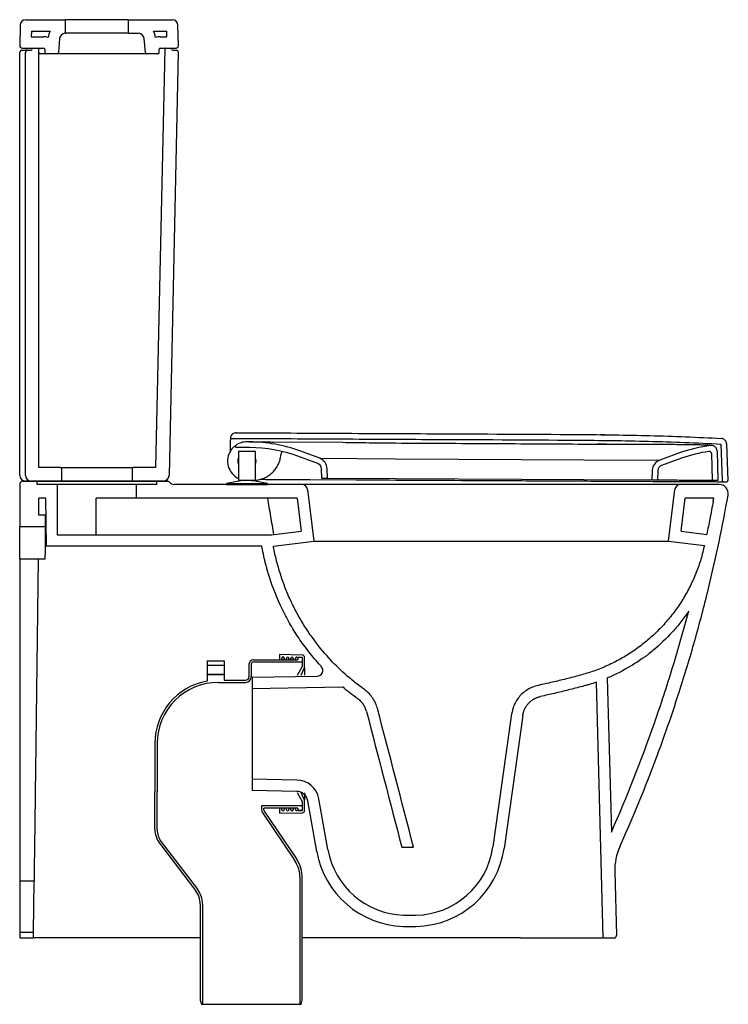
# Model space of a CAD drawing. Header units: millimetres. Extents: x 4445.079 to 4445.703, y 3044.07 to 3044.938.
import ezdxf

# ---------------------------------------------------------------- set-up
doc = ezdxf.new("R2010")
doc.units = ezdxf.units.MM
doc.layers.add('SANINDUSA', color=3, linetype='Continuous')

msp = doc.modelspace()

# ---------------------------------------------------------------- linework, layer by layer
at = {"layer": 'SANINDUSA'}
for p, q in [((4445.08434, 3044.9385), (4445.11949, 3044.9385)), ((4445.11949, 3044.9265), (4445.11949, 3044.9385)), ((4445.17449, 3044.9385), (4445.11949, 3044.9385)), ((4445.17449, 3044.9385), (4445.17449, 3044.9265)), ((4445.17449, 3044.9385), (4445.21349, 3044.9385)), ((4445.07934, 3044.93358), (4445.07903, 3044.91553)), ((4445.08926, 3044.9285), (4445.08917, 3044.9235)), ((4445.08926, 3044.9285), (4445.10588, 3044.9285)), ((4445.19695, 3044.9285), (4445.20858, 3044.9285)), ((4445.20866, 3044.9235), (4445.20858, 3044.9285)), ((4445.2188, 3044.91553), (4445.21849, 3044.93358)), ((4445.08917, 3044.9235), (4445.09999, 3044.9235)), ((4445.10421, 3044.9228), (4445.10419, 3044.92266)), ((4445.11417, 3044.92193), (4445.11307, 3044.90941)), ((4445.11915, 3044.9265), (4445.11949, 3044.9265)), ((4445.17449, 3044.9265), (4445.11949, 3044.9265)), ((4445.17449, 3044.9265), (4445.18368, 3044.9265)), ((4445.18976, 3044.90941), (4445.18866, 3044.92193)), ((4445.19864, 3044.92266), (4445.19863, 3044.9228)), ((4445.20284, 3044.9235), (4445.20866, 3044.9235)), ((4445.08099, 3044.9115), (4445.08187, 3044.9115)), ((4445.08103, 3044.9135), (4445.09999, 3044.9135)), ((4445.08187, 3044.9115), (4445.08394, 3044.9115)), ((4445.08394, 3044.9115), (4445.08599, 3044.9115)), ((4445.08599, 3044.9115), (4445.08899, 3044.9115)), ((4445.09099, 3044.9135), (4445.09499, 3044.9135)), ((4445.09599, 3044.5435), (4445.09599, 3044.9125)), ((4445.10099, 3044.9125), (4445.10099, 3044.9095)), ((4445.20686, 3044.91252), (4445.19875, 3044.5435)), ((4445.20184, 3044.9095), (4445.20184, 3044.9125)), ((4445.20284, 3044.9135), (4445.2168, 3044.9135)), ((4445.20786, 3044.9135), (4445.21186, 3044.9135)), ((4445.21386, 3044.9115), (4445.2168, 3044.9115)), ((4445.07899, 3044.5365), (4445.07899, 3044.9095)), ((4445.08399, 3044.5365), (4445.08399, 3044.9095)), ((4445.09889, 3044.9085), (4445.09699, 3044.9085)), ((4445.10199, 3044.9085), (4445.09889, 3044.9085)), ((4445.11208, 3044.9085), (4445.10199, 3044.9085)), ((4445.12284, 3044.9085), (4445.11208, 3044.9085)), ((4445.16558, 3044.9085), (4445.12578, 3044.9085)), ((4445.18209, 3044.9085), (4445.16855, 3044.9085)), ((4445.19076, 3044.9085), (4445.18498, 3044.9085)), ((4445.20084, 3044.9085), (4445.19076, 3044.9085)), ((4445.21879, 3044.90945), (4445.2106, 3044.53639)), ((4445.59478, 3044.57235), (4445.59039, 3044.57241)), ((4445.26458, 3044.56624), (4445.26458, 3044.56619)), ((4445.26465, 3044.56813), (4445.26465, 3044.56814)), ((4445.2647, 3044.56919), (4445.2647, 3044.56938)), ((4445.28155, 3044.5661), (4445.27931, 3044.56612)), ((4445.28155, 3044.5661), (4445.29628, 3044.56603)), ((4445.29616, 3044.56603), (4445.29628, 3044.56603)), ((4445.30242, 3044.56595), (4445.30231, 3044.566)), ((4445.30231, 3044.566), (4445.36376, 3044.56568)), ((4445.40507, 3044.56516), (4445.4103, 3044.5651)), ((4445.41031, 3044.56512), (4445.4103, 3044.5651)), ((4445.5763, 3044.56415), (4445.58819, 3044.56413)), ((4445.58819, 3044.56415), (4445.58819, 3044.56413)), ((4445.58819, 3044.56413), (4445.59576, 3044.56414)), ((4445.69702, 3044.56418), (4445.69809, 3044.53192)), ((4445.70202, 3044.56434), (4445.7031, 3044.53197)), ((4445.28152, 3044.5611), (4445.26995, 3044.56116)), ((4445.27172, 3044.5575), (4445.27172, 3044.53213)), ((4445.28672, 3044.5575), (4445.27172, 3044.5575)), ((4445.28672, 3044.53213), (4445.28672, 3044.5575)), ((4445.34343, 3044.55158), (4445.32597, 3044.55803)), ((4445.66056, 3044.55631), (4445.64303, 3044.55003)), ((4445.68864, 3044.55568), (4445.68914, 3044.532)), ((4445.69359, 3044.55803), (4445.69414, 3044.53198)), ((4445.3417, 3044.54689), (4445.32424, 3044.55334)), ((4445.34343, 3044.55158), (4445.41023, 3044.55123)), ((4445.41023, 3044.55123), (4445.57623, 3044.55038)), ((4445.57623, 3044.55038), (4445.64303, 3044.55003)), ((4445.66225, 3044.5516), (4445.64472, 3044.54533)), ((4445.11499, 3044.5435), (4445.09599, 3044.5435)), ((4445.11499, 3044.5435), (4445.17899, 3044.5435)), ((4445.11599, 3044.5325), (4445.11599, 3044.5425)), ((4445.17799, 3044.5425), (4445.17799, 3044.5325)), ((4445.19875, 3044.5435), (4445.17899, 3044.5435)), ((4445.34514, 3044.53378), (4445.34496, 3044.5423)), ((4445.35014, 3044.53375), (4445.34996, 3044.54241)), ((4445.63641, 3044.54093), (4445.63614, 3044.53228)), ((4445.64141, 3044.54078), (4445.64114, 3044.53225)), ((4445.07899, 3044.5285), (4445.07899, 3044.4915)), ((4445.08199, 3044.5315), (4445.09449, 3044.5315)), ((4445.08606, 3044.5315), (4445.08399, 3044.5315)), ((4445.11499, 3044.5315), (4445.08899, 3044.5315)), ((4445.09449, 3044.5285), (4445.09449, 3044.5315)), ((4445.09449, 3044.5315), (4445.19949, 3044.5315)), ((4445.11199, 3044.5285), (4445.09449, 3044.5285)), ((4445.11199, 3044.5285), (4445.11199, 3044.48413)), ((4445.18199, 3044.5285), (4445.11199, 3044.5285)), ((4445.17899, 3044.5315), (4445.11499, 3044.5315)), ((4445.2056, 3044.5315), (4445.17899, 3044.5315)), ((4445.18199, 3044.5165), (4445.18199, 3044.5285)), ((4445.19949, 3044.5285), (4445.18199, 3044.5285)), ((4445.19949, 3044.5315), (4445.19949, 3044.5285)), ((4445.19949, 3044.5315), (4445.20883, 3044.5315)), ((4445.32757, 3044.5285), (4445.21508, 3044.5285)), ((4445.27522, 3044.53213), (4445.2611, 3044.5295)), ((4445.2611, 3044.5295), (4445.2611, 3044.5285)), ((4445.2611, 3044.5295), (4445.27922, 3044.5295)), ((4445.2611, 3044.5285), (4445.27922, 3044.5285)), ((4445.28672, 3044.53213), (4445.27172, 3044.53213)), ((4445.27922, 3044.5295), (4445.29734, 3044.5295)), ((4445.27922, 3044.5285), (4445.29734, 3044.5285)), ((4445.29734, 3044.5295), (4445.28322, 3044.53213)), ((4445.28339, 3044.53209), (4445.28423, 3044.53209)), ((4445.28423, 3044.53209), (4445.28489, 3044.53213)), ((4445.28423, 3044.53209), (4445.28423, 3044.53213)), ((4445.29734, 3044.5285), (4445.29734, 3044.5295)), ((4445.39735, 3044.5285), (4445.32757, 3044.5285)), ((4445.33481, 3044.53283), (4445.37548, 3044.53262)), ((4445.35014, 3044.53375), (4445.34514, 3044.53378)), ((4445.41014, 3044.53344), (4445.35014, 3044.53375)), ((4445.37548, 3044.53262), (4445.37566, 3044.53262)), ((4445.59036, 3044.5285), (4445.39735, 3044.5285)), ((4445.57614, 3044.53259), (4445.41014, 3044.53344)), ((4445.63614, 3044.53228), (4445.57614, 3044.53259)), ((4445.66142, 3044.5285), (4445.59036, 3044.5285)), ((4445.64114, 3044.53225), (4445.63614, 3044.53228)), ((4445.69548, 3044.5285), (4445.66142, 3044.5285)), ((4445.68914, 3044.532), (4445.68875, 3044.532)), ((4445.69414, 3044.53198), (4445.68914, 3044.532)), ((4445.69909, 3044.53095), (4445.70209, 3044.53094)), ((4445.7031, 3044.53197), (4445.7031, 3044.53197)), ((4445.33253, 3044.5241), (4445.33813, 3044.4785)), ((4445.65085, 3044.4785), (4445.65645, 3044.5241)), ((4445.0958, 3044.5015), (4445.09599, 3044.5165)), ((4445.10199, 3044.5165), (4445.09599, 3044.5165)), ((4445.10273, 3044.47413), (4445.10199, 3044.5165)), ((4445.14638, 3044.48413), (4445.14638, 3044.5165)), ((4445.18199, 3044.5165), (4445.14638, 3044.5165)), ((4445.32339, 3044.5165), (4445.18199, 3044.5165)), ((4445.32339, 3044.5165), (4445.32699, 3044.4872)), ((4445.662, 3044.4872), (4445.6656, 3044.5165)), ((4445.6907, 3044.5165), (4445.6656, 3044.5165)), ((4445.1016, 3044.5015), (4445.0958, 3044.5015)), ((4445.1016, 3044.4915), (4445.1016, 3044.5015)), ((4445.07899, 3044.4915), (4445.1016, 3044.4915)), ((4445.07899, 3044.46276), (4445.07899, 3044.4915)), ((4445.30102, 3044.48401), (4445.32699, 3044.4872)), ((4445.662, 3044.4872), (4445.68448, 3044.48444)), ((4445.11199, 3044.48413), (4445.30101, 3044.48413)), ((4445.30258, 3044.47413), (4445.33813, 3044.4785)), ((4445.33813, 3044.4785), (4445.3973, 3044.4785)), ((4445.3973, 3044.4785), (4445.59031, 3044.4785)), ((4445.59031, 3044.4785), (4445.65085, 3044.4785)), ((4445.65085, 3044.4785), (4445.6824, 3044.47462)), ((4445.29226, 3044.47413), (4445.10273, 3044.47413)), ((4445.29243, 3044.47288), (4445.29263, 3044.47291)), ((4445.0953, 3044.46276), (4445.07899, 3044.46276)), ((4445.07899, 3044.46276), (4445.07899, 3044.2763)), ((4445.0953, 3044.46276), (4445.0929, 3044.2763)), ((4445.24407, 3044.37295), (4445.24407, 3044.36895)), ((4445.24407, 3044.37295), (4445.25907, 3044.37295)), ((4445.25907, 3044.37295), (4445.25907, 3044.36895)), ((4445.28507, 3044.37395), (4445.32407, 3044.37395)), ((4445.28507, 3044.37195), (4445.32807, 3044.37195)), ((4445.32811, 3044.37799), (4445.30807, 3044.37845)), ((4445.30807, 3044.37845), (4445.30807, 3044.37395)), ((4445.31007, 3044.37395), (4445.31007, 3044.37538)), ((4445.31007, 3044.37538), (4445.31007, 3044.37395)), ((4445.31207, 3044.37538), (4445.31207, 3044.37395)), ((4445.31207, 3044.37395), (4445.31207, 3044.37538)), ((4445.31407, 3044.37395), (4445.31407, 3044.37529)), ((4445.31407, 3044.37529), (4445.31407, 3044.37395)), ((4445.31607, 3044.37529), (4445.31607, 3044.37395)), ((4445.31607, 3044.37395), (4445.31607, 3044.37529)), ((4445.31807, 3044.37395), (4445.31807, 3044.37519)), ((4445.31807, 3044.37519), (4445.31807, 3044.37395)), ((4445.32007, 3044.37519), (4445.32007, 3044.37395)), ((4445.32007, 3044.37395), (4445.32007, 3044.37519)), ((4445.32207, 3044.37395), (4445.32207, 3044.3751)), ((4445.32207, 3044.3751), (4445.32207, 3044.37395)), ((4445.32309, 3044.3761), (4445.32807, 3044.37599)), ((4445.32807, 3044.37595), (4445.32407, 3044.37595)), ((4445.32407, 3044.37595), (4445.32407, 3044.37395)), ((4445.32807, 3044.37599), (4445.32807, 3044.36795)), ((4445.32807, 3044.37595), (4445.32807, 3044.37195)), ((4445.33007, 3044.36695), (4445.33007, 3044.37599)), ((4445.25907, 3044.36895), (4445.24407, 3044.36895)), ((4445.24407, 3044.36894), (4445.24407, 3044.36895)), ((4445.24407, 3044.36883), (4445.24407, 3044.36894)), ((4445.24407, 3044.36883), (4445.24407, 3044.36107)), ((4445.25907, 3044.36894), (4445.25907, 3044.36895)), ((4445.25907, 3044.36883), (4445.25907, 3044.36894)), ((4445.25907, 3044.36883), (4445.25907, 3044.36107)), ((4445.28107, 3044.36995), (4445.28107, 3044.35895)), ((4445.28307, 3044.36995), (4445.28307, 3044.35895)), ((4445.32807, 3044.36795), (4445.32338, 3044.36014)), ((4445.32707, 3044.36021), (4445.33007, 3044.36695)), ((4445.33007, 3044.36695), (4445.33007, 3044.36026)), ((4445.24407, 3044.36095), (4445.24407, 3044.36107)), ((4445.24407, 3044.36095), (4445.25907, 3044.36095)), ((4445.25907, 3044.36095), (4445.24407, 3044.36095)), ((4445.24407, 3044.36095), (4445.24407, 3044.36095)), ((4445.24407, 3044.36095), (4445.24407, 3044.35505)), ((4445.25907, 3044.36095), (4445.25907, 3044.36107)), ((4445.25907, 3044.36095), (4445.25907, 3044.36095)), ((4445.25907, 3044.36095), (4445.25907, 3044.35595)), ((4445.25907, 3044.35595), (4445.27807, 3044.35595)), ((4445.28382, 3044.35849), (4445.34122, 3044.3595)), ((4445.28382, 3044.35849), (4445.28399, 3044.3485)), ((4445.28382, 3044.35844), (4445.28382, 3044.25845)), ((4445.28382, 3044.35839), (4445.28382, 3044.2585)), ((4445.59688, 3044.3578), (4445.60044, 3044.22173)), ((4445.25407, 3044.35395), (4445.27807, 3044.35395)), ((4445.28399, 3044.3485), (4445.36357, 3044.34988)), ((4445.28399, 3044.3485), (4445.28399, 3044.2685)), ((4445.58707, 3044.35406), (4445.59298, 3044.1285)), ((4445.51255, 3044.32612), (4445.49606, 3044.20878)), ((4445.52235, 3044.3247), (4445.50586, 3044.2074)), ((4445.19807, 3044.29995), (4445.19807, 3044.25747)), ((4445.20007, 3044.29995), (4445.20007, 3044.25747)), ((4445.07899, 3044.2763), (4445.07899, 3044.18836)), ((4445.28399, 3044.2685), (4445.28382, 3044.2585)), ((4445.32328, 3044.26781), (4445.28399, 3044.2685)), ((4445.19807, 3044.22422), (4445.19807, 3044.25747)), ((4445.20007, 3044.22422), (4445.20007, 3044.25747)), ((4445.20007, 3044.25747), (4445.20007, 3044.25747)), ((4445.32321, 3044.25781), (4445.28382, 3044.2585)), ((4445.32338, 3044.25675), (4445.32807, 3044.24895)), ((4445.33007, 3044.24995), (4445.32707, 3044.25668)), ((4445.33007, 3044.25663), (4445.33007, 3044.24995)), ((4445.35054, 3044.20641), (4445.34263, 3044.25129)), ((4445.32807, 3044.24495), (4445.29207, 3044.24495)), ((4445.29207, 3044.24492), (4445.29207, 3044.24495)), ((4445.29207, 3044.24492), (4445.29207, 3044.24156)), ((4445.29407, 3044.24156), (4445.29407, 3044.24295)), ((4445.32407, 3044.24295), (4445.29407, 3044.24295)), ((4445.30807, 3044.24295), (4445.30807, 3044.23845)), ((4445.31007, 3044.24151), (4445.31007, 3044.24295)), ((4445.31207, 3044.24295), (4445.31207, 3044.24151)), ((4445.31407, 3044.24161), (4445.31407, 3044.24295)), ((4445.31607, 3044.24295), (4445.31607, 3044.24161)), ((4445.31807, 3044.2417), (4445.31807, 3044.24295)), ((4445.32007, 3044.24295), (4445.32007, 3044.2417)), ((4445.32207, 3044.24179), (4445.32207, 3044.24295)), ((4445.32407, 3044.24295), (4445.32407, 3044.24095)), ((4445.32807, 3044.24895), (4445.32807, 3044.2409)), ((4445.32807, 3044.24495), (4445.32807, 3044.24095)), ((4445.33007, 3044.2409), (4445.33007, 3044.24995)), ((4445.3408, 3044.20469), (4445.33289, 3044.24955)), ((4445.29275, 3044.23932), (4445.32128, 3044.19702)), ((4445.29441, 3044.24044), (4445.32294, 3044.19814)), ((4445.30807, 3044.23845), (4445.32811, 3044.2389)), ((4445.32807, 3044.2409), (4445.32309, 3044.24079)), ((4445.32407, 3044.24095), (4445.32807, 3044.24095)), ((4445.20215, 3044.21211), (4445.23398, 3044.17031)), ((4445.20374, 3044.21332), (4445.23557, 3044.17152)), ((4445.07899, 3044.18836), (4445.07899, 3044.1785)), ((4445.32607, 3044.06995), (4445.32607, 3044.18137)), ((4445.32807, 3044.07368), (4445.32807, 3044.18137)), ((4445.60345, 3044.187), (4445.60493, 3044.13055)), ((4445.07899, 3044.1785), (4445.07899, 3044.1335)), ((4445.09164, 3044.1785), (4445.07899, 3044.1785)), ((4445.09106, 3044.1335), (4445.09164, 3044.1785)), ((4445.23807, 3044.15819), (4445.23807, 3044.07368)), ((4445.24007, 3044.15819), (4445.24007, 3044.06995)), ((4445.23807, 3044.1285), (4445.09099, 3044.1285)), ((4445.52042, 3044.1285), (4445.32807, 3044.1285)), ((4445.52042, 3044.1285), (4445.59298, 3044.1285)), ((4445.59298, 3044.1285), (4445.60293, 3044.1285)), ((4445.23807, 3044.07368), (4445.23907, 3044.06995)), ((4445.23907, 3044.06995), (4445.24007, 3044.06995)), ((4445.24007, 3044.06995), (4445.32607, 3044.06995)), ((4445.32607, 3044.06995), (4445.32707, 3044.06995)), ((4445.32707, 3044.06995), (4445.32807, 3044.07368))]:
    msp.add_line(p, q, dxfattribs=at)
at = {"layer": 'SANINDUSA', "flags": 128}
for points in [[(4445.0929, 3044.2763), (4445.09282, 3044.27001), (4445.09274, 3044.26373), (4445.09266, 3044.25749), (4445.09258, 3044.25132), (4445.0925, 3044.24521), (4445.09242, 3044.23921), (4445.09234, 3044.23332), (4445.09227, 3044.22756), (4445.0922, 3044.22196), (4445.09213, 3044.21653), (4445.09206, 3044.21128), (4445.092, 3044.20623), (4445.09193, 3044.2014), (4445.09187, 3044.1968), (4445.09182, 3044.19245), (4445.09176, 3044.18836)], [(4445.09176, 3044.18836), (4445.09173, 3044.18582), (4445.0917, 3044.18363), (4445.09168, 3044.1818), (4445.09166, 3044.18037), (4445.09165, 3044.17933), (4445.09164, 3044.1787), (4445.09164, 3044.1785)]]:
    msp.add_lwpolyline(points, dxfattribs=at)
at = {"layer": 'SANINDUSA'}
for centre, radius, start, end in [((4445.08434, 3044.9335), 0.005, 90, 179), ((4445.21349, 3044.9335), 0.005, 1, 90), ((4445.11915, 3044.9215), 0.015, 152.18186, 175), ((4445.18368, 3044.9215), 0.015, 5, 27.81814), ((4445.09999, 3044.9125), 0.011, 67.54702, 90), ((4445.11915, 3044.9215), 0.005, 90, 175), ((4445.18368, 3044.9215), 0.005, 5, 90), ((4445.20284, 3044.9125), 0.011, 90, 112.45298), ((4445.08099, 3044.9095), 0.002, 90, 180), ((4445.08103, 3044.9155), 0.002, 179, 270), ((4445.08399, 3044.9125), 0.001, 270, 0), ((4445.08599, 3044.9095), 0.002, 90, 180), ((4445.08599, 3044.9125), 0.001, 90, 180), ((4445.08899, 3044.9125), 0.001, 270, 0), ((4445.09099, 3044.9125), 0.001, 90, 180), ((4445.09499, 3044.9125), 0.001, 0, 90), ((4445.09999, 3044.9125), 0.001, 0, 90), ((4445.20284, 3044.9125), 0.001, 90, 180), ((4445.20786, 3044.9125), 0.001, 90, 178.74177), ((4445.21186, 3044.9125), 0.001, 0, 90), ((4445.21386, 3044.9125), 0.001, 180, 270), ((4445.2168, 3044.9155), 0.002, 270, 1), ((4445.2168, 3044.9095), 0.002, 358.74177, 90), ((4445.09699, 3044.9095), 0.001, 180, 270), ((4445.10199, 3044.9095), 0.001, 180, 270), ((4445.11208, 3044.9095), 0.001, 270, 355), ((4445.19076, 3044.9095), 0.001, 185, 270), ((4445.20084, 3044.9095), 0.001, 270, 0), ((4445.27922, 3044.54912), 0.017, 89.70474, 125.36383), ((4445.28088, 3044.43611), 0.13, 69.70474, 89.70474), ((4445.27922, 3044.54912), 0.017, 146.28268, 243.82103), ((4445.26996, 3044.56216), 0.001, 125.36383, 269.70474), ((4445.28088, 3044.43611), 0.125, 69.70474, 89.70474), ((4445.70439, 3044.43392), 0.13, 97.26259, 109.70474), ((4445.70439, 3044.43392), 0.125, 98.2994, 109.70474), ((4445.27922, 3044.54912), 0.008, 159.63587, 200.36413), ((4445.27922, 3044.54912), 0.00809, 338.06463, 21.93537), ((4445.33996, 3044.5422), 0.005, 1.20474, 69.70474), ((4445.33996, 3044.5422), 0.01, 1.20474, 69.70474), ((4445.64641, 3044.54062), 0.01, 109.70474, 178.20474), ((4445.11499, 3044.5425), 0.001, 0, 90), ((4445.17899, 3044.5425), 0.001, 90, 180), ((4445.64641, 3044.54062), 0.005, 109.70474, 178.20474), ((4445.08399, 3044.5365), 0.005, 180, 270), ((4445.08199, 3044.5285), 0.003, 90, 180), ((4445.08899, 3044.5365), 0.005, 180, 270), ((4445.11499, 3044.5325), 0.001, 270, 0), ((4445.17899, 3044.5325), 0.001, 180, 270), ((4445.2056, 3044.5365), 0.005, 270, 358.74177), ((4445.20883, 3044.5285), 0.003, 38.68219, 90), ((4445.21508, 3044.5335), 0.005, 218.68219, 270), ((4445.32757, 3044.5235), 0.005, 7, 90), ((4445.66142, 3044.5235), 0.005, 90, 173), ((4445.69548, 3044.5205), 0.008, 349.93132, 90), ((4445.69909, 3044.53195), 0.001, 181.90474, 269.70474), ((4445.7021, 3044.53194), 0.001, 269.70474, 1.90474), ((4445.7021, 3044.53194), 0.001, 270.8688, 1.88633), ((4445.28507, 3044.36995), 0.004, 90, 180), ((4445.28507, 3044.36995), 0.002, 90, 180), ((4445.31107, 3044.37538), 0.001, 0, 180), ((4445.31507, 3044.37529), 0.001, 0, 180), ((4445.31907, 3044.37519), 0.001, 0, 180), ((4445.32307, 3044.3751), 0.001, 88.69805, 180), ((4445.32807, 3044.37599), 0.002, 0, 88.69805), ((4445.34113, 3044.3645), 0.005, 271, 42.63719), ((4445.25407, 3044.29995), 0.056, 100.28656, 180), ((4445.27807, 3044.35895), 0.003, 270, 0), ((4445.27807, 3044.35895), 0.005, 270, 0), ((4445.25407, 3044.29995), 0.054, 90, 180), ((4445.32294, 3044.24781), 0.02, 10, 89), ((4445.32304, 3044.24781), 0.01, 10, 88.99999), ((4445.31907, 3044.2417), 0.001, 180, 0), ((4445.32307, 3044.24179), 0.001, 180, 271.30195), ((4445.29607, 3044.24156), 0.004, 180, 213.99869), ((4445.29607, 3044.24156), 0.002, 180, 214), ((4445.31107, 3044.24151), 0.001, 180, 0), ((4445.31507, 3044.24161), 0.001, 180, 0), ((4445.32807, 3044.2409), 0.002, 271.30195, 0), ((4445.21807, 3044.22422), 0.02, 180, 217.28571), ((4445.21807, 3044.22422), 0.018, 180, 217.28571), ((4445.42674, 3044.21852), 0.07, 271.07669, 352), ((4445.42674, 3044.21852), 0.0799, 271.07669, 352), ((4445.65344, 3044.18831), 0.05, 155.84253, 181.5), ((4445.41948, 3044.21856), 0.0799, 190, 268.23206), ((4445.41948, 3044.21856), 0.07, 190, 268.23206), ((4445.29807, 3044.18137), 0.028, 0, 34), ((4445.29807, 3044.18137), 0.03, 0, 34), ((4445.21807, 3044.15819), 0.02, 0, 37.28571), ((4445.21807, 3044.15819), 0.022, 0, 37.28571), ((4445.42399, 3044.36475), 0.21625, 268.23206, 271.07669), ((4445.42399, 3044.36475), 0.22615, 268.23206, 271.07669), ((4445.60293, 3044.1305), 0.002, 270, 1.5)]:
    msp.add_arc(centre, radius, start, end, dxfattribs=at)
msp.add_ellipse((4445.0953, 3044.3915), major_axis=(11.06099, -0.07016), ratio=0.006442, start_param=1.570301, end_param=1.570837, dxfattribs=at)
for points, knots in [([(4445.12578, 3044.9085), (4445.12543, 3044.9085), (4445.12509, 3044.9085), (4445.1246, 3044.9085), (4445.12445, 3044.9085), (4445.12415, 3044.9085), (4445.12401, 3044.9085), (4445.1236, 3044.9085), (4445.12338, 3044.9085), (4445.12303, 3044.9085), (4445.12291, 3044.9085), (4445.12284, 3044.9085)], [0, 0, 0, 0, 0.25, 0.25, 0.375, 0.375, 0.5, 0.5, 0.75, 0.75, 1, 1, 1, 1]), ([(4445.16855, 3044.9085), (4445.16853, 3044.9085), (4445.16849, 3044.9085), (4445.16838, 3044.9085), (4445.16831, 3044.9085), (4445.16814, 3044.9085), (4445.16805, 3044.9085), (4445.16782, 3044.9085), (4445.1677, 3044.9085), (4445.16743, 3044.9085), (4445.16728, 3044.9085), (4445.16697, 3044.9085), (4445.16681, 3044.9085), (4445.16647, 3044.9085), (4445.1663, 3044.9085), (4445.16594, 3044.9085), (4445.16577, 3044.9085), (4445.16558, 3044.9085)], [0, 0, 0, 0, 0.125, 0.125, 0.25, 0.25, 0.375, 0.375, 0.5, 0.5, 0.625, 0.625, 0.75, 0.75, 0.875, 0.875, 1, 1, 1, 1]), ([(4445.18498, 3044.9085), (4445.18496, 3044.9085), (4445.18493, 3044.9085), (4445.18484, 3044.9085), (4445.18477, 3044.9085), (4445.18462, 3044.9085), (4445.18452, 3044.9085), (4445.18431, 3044.9085), (4445.18419, 3044.9085), (4445.18393, 3044.9085), (4445.18378, 3044.9085), (4445.18348, 3044.9085), (4445.18332, 3044.9085), (4445.18298, 3044.9085), (4445.18281, 3044.9085), (4445.18246, 3044.9085), (4445.18228, 3044.9085), (4445.18209, 3044.9085)], [0, 0, 0, 0, 0.125, 0.125, 0.25, 0.25, 0.375, 0.375, 0.5, 0.5, 0.625, 0.625, 0.75, 0.75, 0.875, 0.875, 1, 1, 1, 1]), ([(4445.26972, 3044.57416), (4445.26916, 3044.57411), (4445.26804, 3044.57401), (4445.26653, 3044.57315), (4445.2654, 3044.57189), (4445.26482, 3044.57055), (4445.26473, 3044.56969), (4445.2647, 3044.56938)], [0, 0, 0, 0, 0.2200692, 0.4401384, 0.6602077, 0.8802769, 1, 1, 1, 1]), ([(4445.26972, 3044.57416), (4445.29821, 3044.57402), (4445.35604, 3044.57373), (4445.45666, 3044.57317), (4445.53927, 3044.5729), (4445.60302, 3044.57233), (4445.63444, 3044.57168), (4445.66586, 3044.57065), (4445.6868, 3044.56967), (4445.69727, 3044.56917)], [0, 0, 0, 0, 0.199856, 0.405713, 0.705946, 0.779442, 0.852937, 0.926469, 1, 1, 1, 1]), ([(4445.26458, 3044.56619), (4445.26457, 3044.56486), (4445.26455, 3044.56193), (4445.26454, 3044.559), (4445.26453, 3044.5574)], [0, 0, 0, 0, 0.455169, 1, 1, 1, 1]), ([(4445.26465, 3044.56813), (4445.26464, 3044.56784), (4445.26462, 3044.56735), (4445.2646, 3044.56675), (4445.26459, 3044.56646), (4445.26458, 3044.56636), (4445.26458, 3044.5663), (4445.26458, 3044.56626), (4445.26458, 3044.56624), (4445.26458, 3044.56624), (4445.26458, 3044.56624)], [0, 0, 0, 0, 0.493034, 0.802496, 0.868651, 0.912739, 0.956553, 0.974643, 0.989875, 1, 1, 1, 1]), ([(4445.26469, 3044.56911), (4445.26469, 3044.56908), (4445.26469, 3044.56901), (4445.26467, 3044.56861), (4445.26465, 3044.56823), (4445.26465, 3044.56814)], [0, 0, 0, 0, 0.304971, 0.835088, 1, 1, 1, 1]), ([(4445.2647, 3044.56919), (4445.2933, 3044.56905), (4445.35138, 3044.56875), (4445.45293, 3044.56819), (4445.53651, 3044.5679), (4445.60126, 3044.56735), (4445.63319, 3044.56672), (4445.66511, 3044.56568), (4445.68639, 3044.56468), (4445.69702, 3044.56418)], [0, 0, 0, 0, 0.198483, 0.402969, 0.704553, 0.778398, 0.852241, 0.92612, 1, 1, 1, 1]), ([(4445.29628, 3044.56603), (4445.29691, 3044.56602), (4445.29837, 3044.56601), (4445.30048, 3044.56597), (4445.30173, 3044.56596), (4445.30242, 3044.56595), (4445.30242, 3044.56595)], [0, 0, 0, 0, 0.257013, 0.594853, 0.998351, 1, 1, 1, 1]), ([(4445.36376, 3044.56568), (4445.37152, 3044.56558), (4445.38529, 3044.56539), (4445.39906, 3044.56523), (4445.40507, 3044.56516)], [0, 0, 0, 0, 0.563341, 1, 1, 1, 1]), ([(4445.4103, 3044.5651), (4445.43863, 3044.56494), (4445.49397, 3044.56463), (4445.5493, 3044.56431), (4445.5763, 3044.56415)], [0, 0, 0, 0, 0.511966, 1, 1, 1, 1]), ([(4445.59579, 3044.56415), (4445.59492, 3044.56415), (4445.59239, 3044.56415), (4445.58986, 3044.56415), (4445.58819, 3044.56415)], [0, 0, 0, 0, 0.344605, 1, 1, 1, 1]), ([(4445.59576, 3044.56414), (4445.59655, 3044.56414), (4445.60068, 3044.56414), (4445.60753, 3044.56414), (4445.61623, 3044.56412), (4445.62427, 3044.5641), (4445.63214, 3044.56407), (4445.63966, 3044.56403), (4445.64674, 3044.56399), (4445.65338, 3044.56395), (4445.6596, 3044.56389), (4445.66532, 3044.56384), (4445.66864, 3044.56379), (4445.67026, 3044.56377)], [0, 0, 0, 0, 0.02639, 0.138885, 0.233047, 0.327876, 0.424809, 0.522471, 0.616629, 0.711449, 0.808359, 0.90599, 1, 1, 1, 1]), ([(4445.67026, 3044.56377), (4445.67179, 3044.56375), (4445.67487, 3044.5637), (4445.67873, 3044.56362), (4445.68194, 3044.56353), (4445.68444, 3044.56342), (4445.68624, 3044.56331), (4445.6874, 3044.56317), (4445.68754, 3044.56306), (4445.68762, 3044.56301)], [0, 0, 0, 0, 0.141065, 0.285229, 0.430465, 0.5703, 0.711112, 0.855019, 1, 1, 1, 1]), ([(4445.70202, 3044.56434), (4445.70195, 3044.5649), (4445.7018, 3044.56602), (4445.70089, 3044.56749), (4445.69958, 3044.56858), (4445.69829, 3044.56908), (4445.6975, 3044.56915), (4445.69727, 3044.56917)], [0, 0, 0, 0, 0.226735, 0.453469, 0.680204, 0.906938, 1, 1, 1, 1]), ([(4445.26508, 3044.55855), (4445.26508, 3044.55855), (4445.26532, 3044.55891), (4445.26576, 3044.55952), (4445.26649, 3044.5604), (4445.26696, 3044.56089), (4445.26726, 3044.5612)], [0, 0, 0, 0, 0.0028624, 0.4117567, 0.6284546, 1, 1, 1, 1]), ([(4445.26726, 3044.5612), (4445.26759, 3044.56151), (4445.26817, 3044.56206), (4445.26886, 3044.5626), (4445.26925, 3044.56289), (4445.26937, 3044.56297), (4445.26938, 3044.56298), (4445.26938, 3044.56298)], [0, 0, 0, 0, 0.361618, 0.631994, 0.818259, 0.962335, 1, 1, 1, 1]), ([(4445.28672, 3044.53223), (4445.28689, 3044.53223), (4445.28845, 3044.53231), (4445.29138, 3044.533), (4445.29531, 3044.53447), (4445.29897, 3044.53666), (4445.30218, 3044.53938), (4445.30491, 3044.54264), (4445.30703, 3044.54628), (4445.30856, 3044.55025), (4445.309, 3044.55303), (4445.30922, 3044.55444)], [0, 0, 0, 0, 0.015191, 0.136537, 0.261401, 0.382743, 0.507603, 0.628943, 0.753801, 0.875141, 1, 1, 1, 1]), ([(4445.30922, 3044.55444), (4445.30933, 3044.55501), (4445.30955, 3044.55613), (4445.31028, 3044.55701), (4445.31065, 3044.55745)], [0, 0, 0, 0, 0.5009477, 1, 1, 1, 1]), ([(4445.68864, 3044.55568), (4445.68861, 3044.5559), (4445.68856, 3044.55635), (4445.6882, 3044.55694), (4445.68768, 3044.55738), (4445.68704, 3044.55764), (4445.68658, 3044.55762), (4445.68635, 3044.55761)], [0, 0, 0, 0, 0.1990855, 0.3981709, 0.5972577, 0.7963484, 1, 1, 1, 1]), ([(4445.68762, 3044.56301), (4445.68762, 3044.56295), (4445.68763, 3044.56286), (4445.68766, 3044.56285), (4445.68768, 3044.56284)], [0, 0, 0, 0, 0.5748715, 1, 1, 1, 1]), ([(4445.69359, 3044.55803), (4445.69355, 3044.55843), (4445.69346, 3044.5594), (4445.69278, 3044.56081), (4445.69159, 3044.56204), (4445.69006, 3044.5628), (4445.68879, 3044.56296), (4445.68809, 3044.56289), (4445.68796, 3044.56288)], [0, 0, 0, 0, 0.146524, 0.347644, 0.548769, 0.749896, 0.951022, 1, 1, 1, 1]), ([(4445.29121, 3044.53305), (4445.29159, 3044.53305), (4445.29254, 3044.53305), (4445.29371, 3044.53304), (4445.2944, 3044.53304)], [0, 0, 0, 0, 0.407035, 1, 1, 1, 1]), ([(4445.2944, 3044.53304), (4445.29588, 3044.53303), (4445.29884, 3044.53301), (4445.30364, 3044.53299), (4445.30869, 3044.53296), (4445.31385, 3044.53294), (4445.31901, 3044.53291), (4445.32418, 3044.53288), (4445.32946, 3044.53286), (4445.33303, 3044.53284), (4445.33481, 3044.53283)], [0, 0, 0, 0, 0.126333, 0.252666, 0.382671, 0.512677, 0.632931, 0.753186, 0.876592, 1, 1, 1, 1]), ([(4445.37566, 3044.53262), (4445.40654, 3044.53246), (4445.45772, 3044.5322), (4445.51905, 3044.53188), (4445.55964, 3044.53167), (4445.57994, 3044.53157), (4445.59009, 3044.53151)], [0, 0, 0, 0, 0.432072, 0.716036, 0.858018, 1, 1, 1, 1]), ([(4445.59009, 3044.53151), (4445.59319, 3044.5315), (4445.59939, 3044.53147), (4445.60862, 3044.53142), (4445.61771, 3044.53137), (4445.62658, 3044.53133), (4445.63518, 3044.53128), (4445.64345, 3044.53124), (4445.65135, 3044.5312), (4445.65879, 3044.53116), (4445.66574, 3044.53112), (4445.67215, 3044.53109), (4445.67797, 3044.53106), (4445.68315, 3044.53103), (4445.68765, 3044.53101), (4445.69145, 3044.53099), (4445.69454, 3044.53097), (4445.69697, 3044.53096), (4445.69846, 3044.53095), (4445.69869, 3044.53095), (4445.69877, 3044.53095)], [0, 0, 0, 0, 0.056014, 0.112228, 0.168443, 0.224458, 0.280505, 0.33675, 0.392997, 0.449045, 0.505247, 0.56165, 0.618053, 0.674256, 0.730538, 0.787022, 0.843506, 0.899788, 0.966893, 1, 1, 1, 1]), ([(4445.68875, 3044.532), (4445.6886, 3044.53201), (4445.68829, 3044.53201), (4445.6862, 3044.53202), (4445.68297, 3044.53203), (4445.67847, 3044.53206), (4445.67282, 3044.53209), (4445.66609, 3044.53212), (4445.65831, 3044.53216), (4445.65007, 3044.5322), (4445.64409, 3044.53223), (4445.64131, 3044.53225)], [0, 0, 0, 0, 0.112496, 0.225351, 0.337849, 0.450448, 0.563405, 0.676004, 0.788768, 0.901892, 1, 1, 1, 1]), ([(4445.30306, 3044.48426), (4445.30211, 3044.48963), (4445.30119, 3044.495), (4445.29937, 3044.50574), (4445.29848, 3044.51112), (4445.29761, 3044.5165)], [0, 0, 0, 0, 0.5, 0.5, 1, 1, 1, 1]), ([(4445.60781, 3044.20877), (4445.61271, 3044.21993), (4445.6225, 3044.24224), (4445.63603, 3044.27624), (4445.64869, 3044.3106), (4445.65902, 3044.34127), (4445.66736, 3044.36805), (4445.67402, 3044.39086), (4445.68028, 3044.4138), (4445.6876, 3044.44274), (4445.69563, 3044.47778), (4445.70078, 3044.50532), (4445.70336, 3044.5191)], [0, 0, 0, 0, 0.112272, 0.224543, 0.337159, 0.449774, 0.522737, 0.595699, 0.668756, 0.741812, 0.870841, 1, 1, 1, 1]), ([(4445.6902, 3044.51373), (4445.68972, 3044.51114), (4445.68874, 3044.50589), (4445.68731, 3044.4985), (4445.68591, 3044.49142), (4445.685, 3044.487), (4445.68454, 3044.48473)], [0, 0, 0, 0, 0.267628, 0.541522, 0.765027, 1, 1, 1, 1]), ([(4445.70336, 3044.5191), (4445.70336, 3044.5191), (4445.70336, 3044.5191), (4445.70336, 3044.5191), (4445.70336, 3044.5191), (4445.70336, 3044.5191)], [0, 0, 0, 0, 0.360768, 0.829324, 1, 1, 1, 1]), ([(4445.1016, 3044.4915), (4445.1016, 3044.4915), (4445.1016, 3044.49134), (4445.10159, 3044.4907), (4445.10158, 3044.49023), (4445.10157, 3044.48927), (4445.10157, 3044.48892), (4445.10156, 3044.48813), (4445.10155, 3044.4877), (4445.10153, 3044.4863), (4445.10152, 3044.48522), (4445.10149, 3044.48277), (4445.10147, 3044.4814), (4445.10144, 3044.47913), (4445.10143, 3044.47833), (4445.10141, 3044.47666), (4445.1014, 3044.4758), (4445.10136, 3044.47311), (4445.10134, 3044.4712), (4445.10128, 3044.46713), (4445.10126, 3044.46499), (4445.10123, 3044.46272)], [0, 0, 0, 0, 0.125, 0.125, 0.25, 0.25, 0.3125, 0.3125, 0.375, 0.375, 0.5, 0.5, 0.625, 0.625, 0.6875, 0.6875, 0.75, 0.75, 0.875, 0.875, 1, 1, 1, 1]), ([(4445.34481, 3044.36788), (4445.3441, 3044.36866), (4445.34339, 3044.36944), (4445.34096, 3044.37216), (4445.33928, 3044.37411), (4445.33434, 3044.38007), (4445.3312, 3044.38416), (4445.32671, 3044.39046), (4445.32525, 3044.39259), (4445.32241, 3044.39691), (4445.32104, 3044.39909), (4445.31704, 3044.40569), (4445.31454, 3044.41017), (4445.30757, 3044.42384), (4445.3036, 3044.43327), (4445.29949, 3044.44545), (4445.29871, 3044.4479), (4445.29761, 3044.45161), (4445.29726, 3044.45286), (4445.29657, 3044.45535), (4445.29624, 3044.45659), (4445.29463, 3044.46283), (4445.29354, 3044.46786), (4445.29263, 3044.47291)], [0.0369444, 0.0369444, 0.0369444, 0.0369444, 0.0625, 0.0625, 0.125, 0.125, 0.25, 0.25, 0.3125, 0.3125, 0.375, 0.375, 0.5, 0.5, 0.75, 0.75, 0.8125, 0.8125, 0.84375, 0.84375, 0.875, 0.875, 1, 1, 1, 1]), ([(4445.38276, 3044.34758), (4445.3817, 3044.34834), (4445.37514, 3044.35315), (4445.36363, 3044.36271), (4445.34932, 3044.3773), (4445.34085, 3044.3879), (4445.3345, 3044.39674), (4445.3299, 3044.40358), (4445.32365, 3044.41423), (4445.31809, 3044.42521), (4445.31322, 3044.4365), (4445.30905, 3044.44807), (4445.3056, 3044.45986), (4445.30362, 3044.4686), (4445.30271, 3044.47338), (4445.30258, 3044.47413)], [0.0769895, 0.0769895, 0.0769895, 0.0769895, 0.0951812, 0.1903625, 0.2855437, 0.380725, 0.380725, 0.4388219, 0.4969188, 0.5550156, 0.6131125, 0.6712094, 0.7293063, 0.7874031, 0.7982406, 0.7982406, 0.7982406, 0.7982406]), ([(4445.6824, 3044.47462), (4445.68145, 3044.47064), (4445.67952, 3044.4626), (4445.67535, 3044.4508), (4445.67022, 3044.43919), (4445.66402, 3044.42793), (4445.65687, 3044.4172), (4445.64881, 3044.4071), (4445.63993, 3044.39773), (4445.63026, 3044.38914), (4445.61984, 3044.38137), (4445.60875, 3044.37449), (4445.59711, 3044.36862), (4445.58512, 3044.36376), (4445.57285, 3044.36013), (4445.56057, 3044.35697), (4445.54832, 3044.35398), (4445.54013, 3044.3522), (4445.53604, 3044.35131)], [0, 0, 0, 0, 0.060086, 0.1211856, 0.183197, 0.2459927, 0.3094255, 0.3721926, 0.4352532, 0.4984353, 0.5615611, 0.6257353, 0.6894901, 0.7526542, 0.815093, 0.8770349, 0.9386577, 1, 1, 1, 1]), ([(4445.66859, 3044.41683), (4445.66639, 3044.41354), (4445.66408, 3044.41034), (4445.65924, 3044.40415), (4445.65672, 3044.40115), (4445.64884, 3044.39246), (4445.64318, 3044.38705), (4445.63558, 3044.38079), (4445.63403, 3044.37957), (4445.63167, 3044.37776), (4445.63088, 3044.37717), (4445.62928, 3044.376), (4445.62848, 3044.37542), (4445.62445, 3044.37257), (4445.62116, 3044.37042), (4445.61109, 3044.36436), (4445.60411, 3044.36082), (4445.59688, 3044.3578)], [0, 0, 0, 0, 0.125, 0.125, 0.25, 0.25, 0.5, 0.5, 0.5625, 0.5625, 0.59375, 0.59375, 0.625, 0.625, 0.75, 0.75, 1, 1, 1, 1]), ([(4445.60044, 3044.22173), (4445.61435, 3044.25331), (4445.62699, 3044.28538), (4445.64121, 3044.32607), (4445.64397, 3044.33424), (4445.64934, 3044.35064), (4445.65194, 3044.35886), (4445.6595, 3044.38359), (4445.66421, 3044.40017), (4445.66859, 3044.41683)], [0, 0, 0, 0, 0.5, 0.5, 0.625, 0.625, 0.75, 0.75, 1, 1, 1, 1]), ([(4445.39432, 3044.33074), (4445.39382, 3044.33233), (4445.39282, 3044.33556), (4445.39027, 3044.34004), (4445.38698, 3044.34421), (4445.38418, 3044.34645), (4445.38276, 3044.34758)], [0, 0, 0, 0, 0.239373, 0.485687, 0.738719, 1, 1, 1, 1]), ([(4445.53604, 3044.35131), (4445.53441, 3044.35087), (4445.53114, 3044.35001), (4445.5266, 3044.3477), (4445.5225, 3044.34471), (4445.51896, 3044.34108), (4445.5161, 3044.33688), (4445.51372, 3044.33191), (4445.51297, 3044.32818), (4445.51255, 3044.32612)], [0, 0, 0, 0, 0.137973, 0.275946, 0.413916, 0.551886, 0.689924, 0.827962, 1, 1, 1, 1]), ([(4445.58707, 3044.35406), (4445.58508, 3044.35338), (4445.58307, 3044.35273), (4445.58005, 3044.35182), (4445.57903, 3044.35153), (4445.577, 3044.35096), (4445.57598, 3044.35069), (4445.57089, 3044.34931), (4445.56681, 3044.34824), (4445.55862, 3044.34619), (4445.55451, 3044.34519), (4445.54627, 3044.34329), (4445.54215, 3044.34237), (4445.53801, 3044.3415)], [0, 0, 0, 0, 0.125, 0.125, 0.1875, 0.1875, 0.25, 0.25, 0.5, 0.5, 0.75, 0.75, 1, 1, 1, 1]), ([(4445.38464, 3044.32823), (4445.38435, 3044.32936), (4445.38396, 3044.33045), (4445.38324, 3044.33203), (4445.38298, 3044.33254), (4445.38241, 3044.33355), (4445.3821, 3044.33404), (4445.38111, 3044.33549), (4445.38037, 3044.33638), (4445.37876, 3044.33802), (4445.37789, 3044.33878), (4445.37694, 3044.33946)], [0, 0, 0, 0, 0.25, 0.25, 0.375, 0.375, 0.5, 0.5, 0.75, 0.75, 1, 1, 1, 1]), ([(4445.52235, 3044.3247), (4445.52237, 3044.32483), (4445.52241, 3044.32514), (4445.52251, 3044.32569), (4445.52265, 3044.32638), (4445.52286, 3044.32722), (4445.52316, 3044.32822), (4445.52357, 3044.32935), (4445.52415, 3044.33068), (4445.5249, 3044.33208), (4445.52578, 3044.33343), (4445.52665, 3044.33458), (4445.52748, 3044.33553), (4445.52826, 3044.33632), (4445.52901, 3044.33701), (4445.52979, 3044.33765), (4445.53058, 3044.33825), (4445.53139, 3044.3388), (4445.53222, 3044.33929), (4445.53305, 3044.33974), (4445.53388, 3044.34015), (4445.53472, 3044.3405), (4445.53555, 3044.34081), (4445.53638, 3044.34108), (4445.5372, 3044.34131), (4445.53774, 3044.34144), (4445.53801, 3044.3415)], [0, 0, 0, 0, 0.016195, 0.038673, 0.067578, 0.103078, 0.145357, 0.194593, 0.250944, 0.323213, 0.389134, 0.448346, 0.500617, 0.542874, 0.58464, 0.625864, 0.666497, 0.706498, 0.745827, 0.78445, 0.822338, 0.859464, 0.895809, 0.931355, 0.966088, 1, 1, 1, 1]), ([(4445.39432, 3044.33074), (4445.39432, 3044.33074), (4445.39432, 3044.33074), (4445.39434, 3044.33078), (4445.39437, 3044.33085), (4445.39438, 3044.33089)], [0, 0, 0, 0, 0.00001, 0.48368, 1, 1, 1, 1]), ([(4445.07899, 3044.1335), (4445.07899, 3044.13349), (4445.07899, 3044.13349), (4445.07899, 3044.13348), (4445.07899, 3044.13345), (4445.07899, 3044.13341), (4445.07899, 3044.13337), (4445.07899, 3044.13331), (4445.07899, 3044.13324), (4445.07899, 3044.13316), (4445.07899, 3044.13308), (4445.07899, 3044.13298), (4445.07899, 3044.13287), (4445.07899, 3044.13275), (4445.07899, 3044.13262), (4445.07899, 3044.13248), (4445.07899, 3044.13233), (4445.07899, 3044.13217), (4445.07899, 3044.13199), (4445.07899, 3044.13181), (4445.07899, 3044.13162), (4445.07899, 3044.13142), (4445.07899, 3044.1312), (4445.07899, 3044.13098), (4445.07899, 3044.13074), (4445.07899, 3044.1305), (4445.07899, 3044.13025), (4445.07899, 3044.12998), (4445.07899, 3044.1297), (4445.07899, 3044.12942), (4445.07899, 3044.12912), (4445.07899, 3044.12881), (4445.07899, 3044.1286), (4445.07899, 3044.1285)], [0, 0, 0, 0, 0.032281, 0.064557, 0.096829, 0.129097, 0.161362, 0.193623, 0.225881, 0.258137, 0.29039, 0.322641, 0.354891, 0.387139, 0.419386, 0.451632, 0.483877, 0.516123, 0.548368, 0.580614, 0.612861, 0.645109, 0.677359, 0.70961, 0.741863, 0.774119, 0.806377, 0.838638, 0.870903, 0.903171, 0.935443, 0.967719, 1, 1, 1, 1]), ([(4445.09099, 3044.1285), (4445.091, 3044.1294), (4445.09103, 3044.13102), (4445.09104, 3044.13247), (4445.09106, 3044.13334), (4445.09106, 3044.13344), (4445.09106, 3044.1335)], [0, 0, 0, 0, 0.295463, 0.530268, 0.765195, 1, 1, 1, 1])]:
    msp.add_open_spline(points, degree=3, knots=knots, dxfattribs=at)
for points, degree in [([(4445.6902, 3044.51373), (4445.6907, 3044.5165)], 1), ([(4445.10159, 3044.49096), (4445.10159, 3044.49105)], 1), ([(4445.30102, 3044.48401), (4445.30102, 3044.48405), (4445.30101, 3044.48409), (4445.30101, 3044.48413)], 3), ([(4445.68448, 3044.48444), (4445.68454, 3044.48473)], 1), ([(4445.10138, 3044.4745), (4445.10273, 3044.4745)], 1), ([(4445.29243, 3044.47288), (4445.29237, 3044.4733), (4445.29231, 3044.47371), (4445.29226, 3044.47413)], 3), ([(4445.37694, 3044.33946), (4445.37234, 3044.34275), (4445.36788, 3044.34623), (4445.36357, 3044.34988)], 3), ([(4445.42606, 3044.2085), (4445.41548, 3044.24925), (4445.4049, 3044.29), (4445.39432, 3044.33074)], 3), ([(4445.38464, 3044.32823), (4445.395, 3044.28832), (4445.40537, 3044.24841), (4445.41573, 3044.2085)], 3), ([(4445.32328, 3044.26783), (4445.32328, 3044.26782), (4445.32328, 3044.26781), (4445.32328, 3044.26781)], 3), ([(4445.41573, 3044.2085), (4445.41917, 3044.2085), (4445.42262, 3044.2085), (4445.42606, 3044.2085)], 3), ([(4445.07899, 3044.1335), (4445.08301, 3044.1335), (4445.08704, 3044.1335), (4445.09106, 3044.1335)], 3), ([(4445.07899, 3044.1285), (4445.08299, 3044.1285), (4445.08699, 3044.1285), (4445.09099, 3044.1285)], 3)]:
    msp.add_open_spline(points, degree=degree, dxfattribs=at)

doc.saveas('drawing.dxf')
